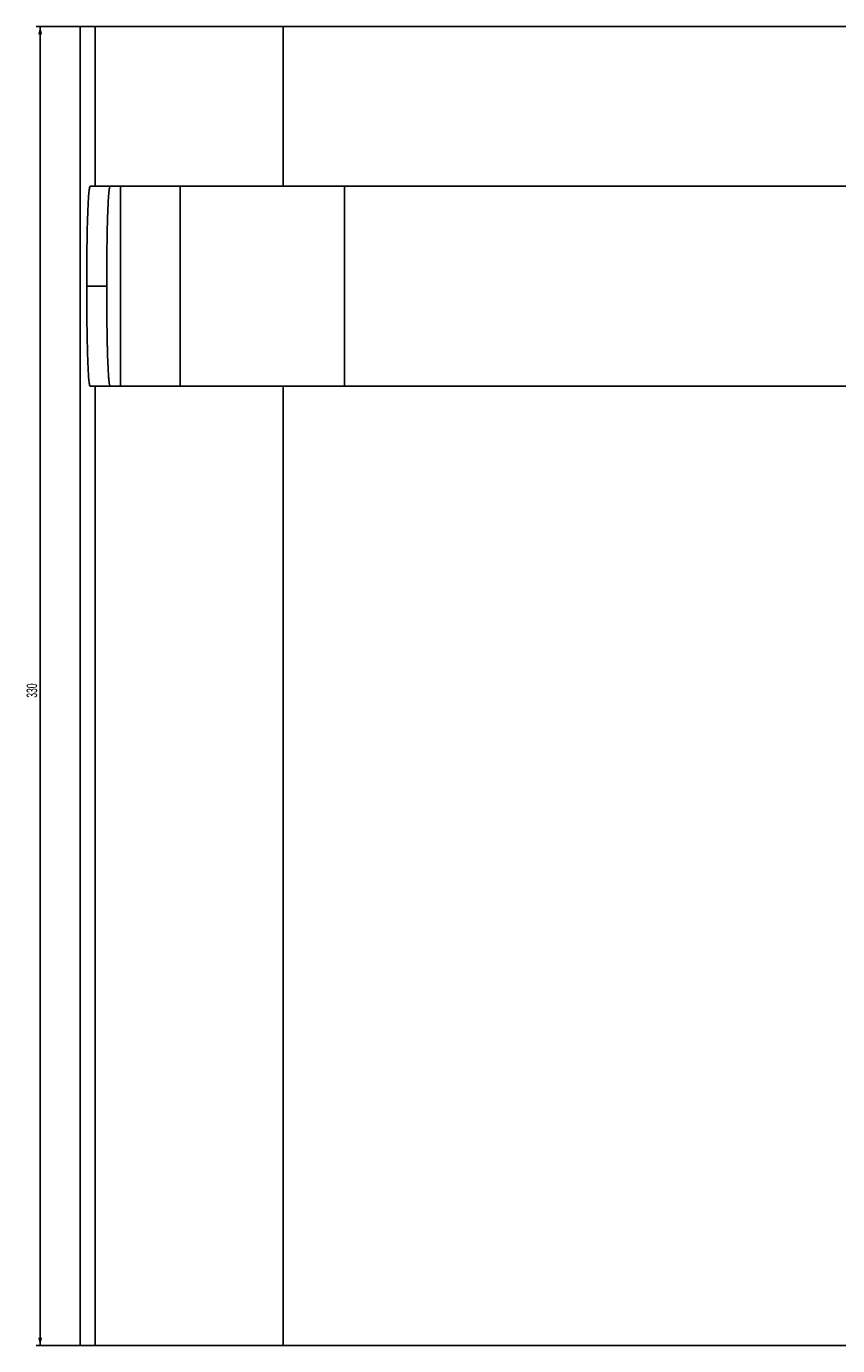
# Model space of a CAD drawing. Header units: millimetres. Extents: x 50 to 603, y 31 to 952.
# Tile 1 of 4: x 59 to 262, y 123 to 453. Entities that reach past the tile are written whole.
import ezdxf

# ---------------------------------------------------------------- set-up
doc = ezdxf.new("R2010")
doc.units = ezdxf.units.MM
doc.layers.add('FORMAT', color=7, linetype='Continuous')
doc.styles.add('SLDTEXTSTYLE1', font='TXT', dxfattribs={"width": 0.605})
doc.dimstyles.new('SLDDIMSTYLE0', dxfattribs={"dimtxt": 2.568319, "dimasz": 2, "dimexe": 0, "dimexo": 0.0625, "dimgap": 0.64208, "dimtad": 1, "dimrnd": 1e-09, "dimzin": 12, "dimdsep": 46, "dimtxsty": 'SLDTEXTSTYLE1', "dimsah": 1, "dimcen": 0.09, "dimadec": 0, "dimazin": 3, "dimtfac": 1, "dimtofl": 0, "dimtmove": 0, "dimatfit": 3, "dimfxl": 1, "dimfrac": 2, "dimtolj": 1, "dimtzin": 12, "dimarcsym": 0})

# ---------------------------------------------------------------- blocks, each defined once
blk = doc.blocks.new('_D_4')
at = {"layer": 'FORMAT'}
for p, q in [((74.88, 453.37), (61.09, 453.37)), ((62.08, 453.37), (62.08, 123.37)), ((74.88, 123.37), (61.09, 123.37))]:
    blk.add_line(p, q, dxfattribs=at)
for points in [[(62.08, 453.37), (61.58, 451.37), (62.58, 451.37)], [(62.08, 123.37), (62.58, 125.37), (61.58, 125.37)]]:
    blk.add_solid(points, dxfattribs=at)
at = {"layer": 'FORMAT', "insert": (58.67, 285.43), "char_height": 2.646, "attachment_point": 1, "rotation": 90, "style": 'SLDTEXTSTYLE1'}
blk.add_mtext('330', dxfattribs=at)

msp = doc.modelspace()

# ---------------------------------------------------------------- linework, layer by layer
at = {"color": 7, "linetype": 'Continuous', "lineweight": 25}
for p, q in [((72.082, 453.366), (72.082, 123.366)), ((72.082, 453.366), (75.871, 453.366)), ((75.871, 413.366), (75.871, 453.366)), ((75.871, 453.366), (122.884, 453.366)), ((122.884, 453.366), (122.884, 413.366)), ((122.884, 453.366), (533.593, 453.366)), ((75.871, 413.366), (74.591, 413.366)), ((122.884, 413.366), (75.871, 413.366)), ((277.082, 413.366), (122.884, 413.366)), ((138.238, 363.366), (138.238, 413.366)), ((78.736, 388.366), (73.733, 388.366)), ((74.591, 363.366), (75.871, 363.366)), ((75.871, 123.366), (75.871, 363.366)), ((75.871, 363.366), (122.884, 363.366)), ((122.884, 363.366), (122.884, 123.366)), ((122.884, 363.366), (277.082, 363.366)), ((72.082, 123.366), (75.871, 123.366)), ((122.884, 123.366), (75.871, 123.366)), ((122.884, 123.366), (533.593, 123.366))]:
    msp.add_line(p, q, dxfattribs=at)
at = {"color": 8, "linetype": 'Continuous', "lineweight": 25}
for p, q in [((82.159, 363.366), (82.159, 413.366)), ((97.137, 413.366), (97.137, 363.366))]:
    msp.add_line(p, q, dxfattribs=at)
at = {"color": 7, "linetype": 'Continuous', "lineweight": 25}
for points, knots in [([(73.733, 388.366), (73.735, 389.771), (73.74, 392.581), (73.773, 396.679), (73.827, 400.535), (73.902, 404.054), (73.997, 407.118), (74.111, 409.662), (74.241, 411.592), (74.369, 412.72), (74.486, 413.276), (74.556, 413.336), (74.591, 413.366)], [0, 0, 0, 0, 0.10730417, 0.21460829, 0.3219117, 0.42921489, 0.53653731, 0.64386058, 0.75123217, 0.85860448, 0.92930196, 1, 1, 1, 1]), ([(79.594, 413.366), (79.532, 413.366), (79.471, 413.205), (79.384, 412.729), (79.355, 412.532), (79.299, 412.057), (79.271, 411.778), (79.191, 410.838), (79.142, 410.072), (79.084, 408.939), (79.073, 408.704), (79.051, 408.216), (79.04, 407.962), (79.008, 407.179), (78.988, 406.629), (78.931, 404.901), (78.898, 403.644), (78.861, 401.938), (78.854, 401.589), (78.84, 400.883), (78.834, 400.526), (78.816, 399.445), (78.794, 397.972), (78.777, 396.438), (78.765, 395.266), (78.762, 394.871), (78.756, 394.073), (78.753, 393.67), (78.741, 391.651), (78.736, 390.018), (78.736, 388.366)], [0, 0, 0, 0, 0.125, 0.125, 0.1875, 0.1875, 0.25, 0.25, 0.375, 0.375, 0.40625, 0.40625, 0.4375, 0.4375, 0.5, 0.5, 0.625, 0.625, 0.65625, 0.65625, 0.6875, 0.6875, 0.75, 0.8125, 0.8125, 0.84375, 0.84375, 0.875, 0.875, 1, 1, 1, 1]), ([(74.591, 363.366), (74.538, 363.437), (74.433, 363.577), (74.285, 364.671), (74.15, 366.401), (74.031, 368.756), (73.93, 371.676), (73.848, 375.06), (73.788, 378.83), (73.753, 382.401), (73.736, 385.606), (73.734, 387.446), (73.733, 388.366)], [0, 0, 0, 0, 0.1074587, 0.2149178, 0.3223786, 0.4298392, 0.5372569, 0.6446745, 0.7520314, 0.8593879, 0.929694, 1, 1, 1, 1]), ([(78.736, 388.366), (78.736, 386.715), (78.741, 385.092), (78.755, 382.696), (78.761, 381.904), (78.776, 380.334), (78.785, 379.554), (78.814, 377.284), (78.839, 375.848), (78.875, 374.15), (78.882, 373.815), (78.898, 373.156), (78.906, 372.83), (78.932, 371.875), (78.95, 371.269), (79.006, 369.539), (79.048, 368.505), (79.106, 367.363), (79.118, 367.141), (79.142, 366.718), (79.155, 366.516), (79.192, 365.937), (79.243, 365.24), (79.298, 364.69), (79.34, 364.332), (79.354, 364.223), (79.383, 364.022), (79.397, 363.931), (79.471, 363.528), (79.532, 363.366), (79.594, 363.366)], [0, 0, 0, 0, 0.125, 0.125, 0.1875, 0.1875, 0.25, 0.25, 0.375, 0.375, 0.40625, 0.40625, 0.4375, 0.4375, 0.5, 0.5, 0.625, 0.625, 0.65625, 0.65625, 0.6875, 0.6875, 0.75, 0.8125, 0.8125, 0.84375, 0.84375, 0.875, 0.875, 1, 1, 1, 1])]:
    msp.add_open_spline(points, degree=3, knots=knots, dxfattribs=at)

# ---------------------------------------------------------------- dimensions: what is measured, and where the dimension line sits
at = {"layer": 'FORMAT'}
dim = msp.add_linear_dim(base=(62.082, 123.366), p1=(75.871, 453.366), p2=(75.871, 123.366), angle=90, dimstyle='SLDDIMSTYLE0', dxfattribs=at)
dim.commit()
dim.dimension.update_dxf_attribs({"geometry": '_D_4', "text_midpoint": (62.082, 288.366), "dimtype": 160})

doc.saveas('drawing.dxf')
